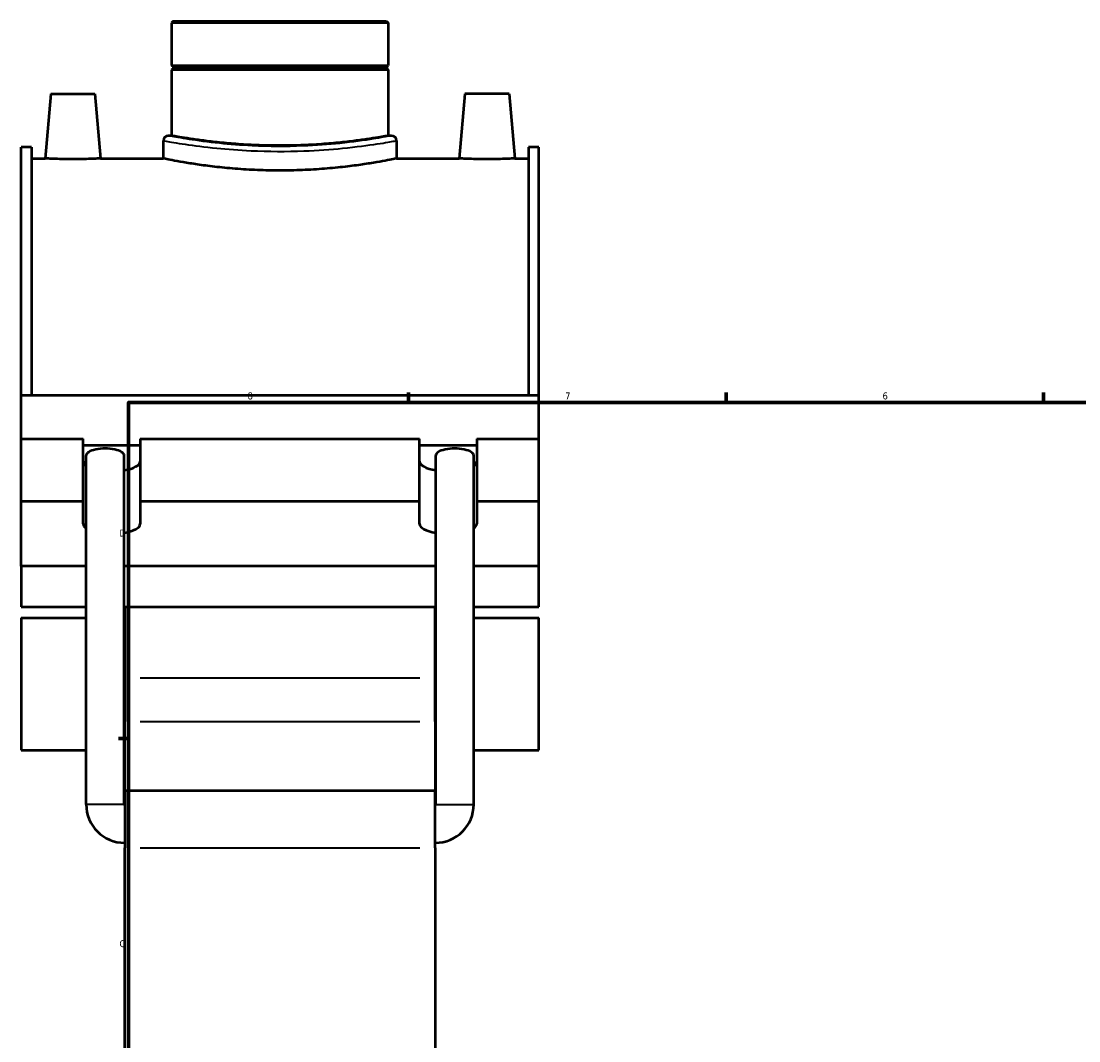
# Model space of a CAD drawing. Header units: inches. Extents: x -0.9 to 60.1, y -1.4 to 49.4.
# Tile 2 of 7: x -0.9 to 13.2, y 12.4 to 26.1. Entities that reach past the tile are written whole.
import ezdxf

# ---------------------------------------------------------------- set-up
doc = ezdxf.new("R2010")
doc.units = ezdxf.units.IN
doc.header["$MEASUREMENT"] = 0
for name, color, linetype, lineweight in [('Border (ANSI)', 7, 'Continuous', 70), ('Visible (ANSI)', 7, 'Continuous', 50), ('Visible Narrow (ANSI)', 7, 'Continuous', 35)]:
    doc.layers.add(name, color=color, linetype=linetype, lineweight=lineweight)
doc.styles.add('Note Text (ANSI)', font='tahoma.ttf')

# ---------------------------------------------------------------- blocks, each defined once
blk = doc.blocks.new('Borders Default Border')
at = {"layer": 'Border (ANSI)'}
for p, q in [((4.25, 21), (4.25, 21.134)), ((8.5, 21), (8.5, 21.134)), ((12.75, 21), (12.75, 21.134)), ((21.25, 21), (21.25, 21.134)), ((25.5, 21), (25.5, 21.134)), ((29.75, 21), (29.75, 21.134)), ((0.5, 16.5), (0.366, 16.5)), ((33.5, 16.5), (33.634, 16.5)), ((0.5, 5.5), (0.366, 5.5)), ((33.5, 5.5), (33.634, 5.5)), ((4.25, 1), (4.25, 0.866)), ((8.5, 1), (8.5, 0.866)), ((12.75, 1), (12.75, 0.866)), ((21.25, 1), (21.25, 0.866)), ((25.5, 1), (25.5, 0.866)), ((29.75, 1), (29.75, 0.866))]:
    blk.add_line(p, q, dxfattribs=at)
at = {"layer": 'Border (ANSI)', "flags": 128}
for points in [[(17, 21.4), (17, 21), (16.885, 21.2), (17.115, 21.2), (17, 21)], [(0.5, 1), (0.5, 21), (33.5, 21), (33.5, 1), (0.5, 1)], [(0.1, 11), (0.5, 11), (0.3, 11.115), (0.3, 10.885), (0.5, 11)], [(33.9, 11), (33.5, 11), (33.7, 11.115), (33.7, 10.885), (33.5, 11)], [(17, 0.6), (17, 1), (16.885, 0.8), (17.115, 0.8), (17, 1)]]:
    blk.add_lwpolyline(points, dxfattribs=at)
at = {"layer": 'Border (ANSI)', "color": 5, "true_color": 0x0000ff, "char_height": 0.0945, "attachment_point": 7, "style": 'Note Text (ANSI)'}
for s, insert in [('8', (2.094, 21.038)), ('7', (6.346, 21.04)), ('6', (10.595, 21.038)), ('5', (14.847, 21.038)), ('4', (19.092, 21.04)), ('3', (23.346, 21.038)), ('2', (27.596, 21.04)), ('1', (31.854, 21.04)), ('D', (0.378, 19.203)), ('D', (33.553, 19.203)), ('C', (0.378, 13.701)), ('C', (33.552, 13.701)), ('B', (0.384, 8.203)), ('B', (33.558, 8.203)), ('A', (0.373, 2.703)), ('A', (33.547, 2.703)), ('8', (2.094, 0.863)), ('7', (6.346, 0.866)), ('6', (10.595, 0.864)), ('5', (14.847, 0.864)), ('4', (19.092, 0.866)), ('3', (23.346, 0.864)), ('2', (27.596, 0.866)), ('1', (31.854, 0.866))]:
    blk.add_mtext(s, dxfattribs=dict(at, insert=insert))

msp = doc.modelspace()

# ---------------------------------------------------------------- linework, layer by layer
at = {"layer": 'Visible (ANSI)'}
for p, q in [((1.0993, 26.1075), (1.077, 26.0852)), ((3.9767, 26.0852), (1.077, 26.0852)), ((1.077, 26.0852), (1.077, 25.5138)), ((1.0993, 26.1075), (3.9544, 26.1075)), ((3.9544, 26.1075), (3.9767, 26.0852)), ((3.9767, 26.0852), (3.9767, 25.5138)), ((1.077, 25.5138), (3.9767, 25.5138)), ((1.0967, 25.4941), (1.077, 25.5138)), ((1.0967, 25.4941), (3.957, 25.4941)), ((1.0967, 25.4941), (1.0967, 25.4745)), ((3.957, 25.4941), (3.9767, 25.5138)), ((3.957, 25.4941), (3.957, 25.4745)), ((1.0967, 25.4745), (1.077, 25.4548)), ((3.9767, 25.4548), (1.077, 25.4548)), ((1.077, 25.4548), (1.077, 24.573)), ((3.957, 25.4745), (1.0967, 25.4745)), ((3.957, 25.4745), (3.9767, 25.4548)), ((3.9767, 25.4548), (3.9767, 24.573)), ((-0.5404, 25.1336), (-0.6162, 24.2675)), ((-0.5404, 25.1336), (0.0501, 25.1336)), ((0.0501, 25.1336), (0.1259, 24.2675)), ((5.0036, 25.1336), (4.9278, 24.2675)), ((5.5941, 25.1336), (5.0036, 25.1336)), ((5.5941, 25.1336), (5.6699, 24.2675)), ((0.9654, 24.5061), (0.9654, 24.2675)), ((1.077, 24.573), (1.0324, 24.573)), ((4.0213, 24.573), (3.9767, 24.573)), ((4.0882, 24.5061), (4.0882, 24.2675)), ((-0.9382, 21.0968), (-0.9382, 24.4203)), ((-0.7996, 24.4203), (-0.9382, 24.4203)), ((-0.7996, 24.4203), (-0.7996, 21.0968)), ((5.8532, 24.4203), (5.8532, 21.0968)), ((5.9918, 24.4203), (5.8532, 24.4203)), ((5.9918, 21.0968), (5.9918, 24.4203)), ((-0.7996, 24.2675), (-0.6162, 24.2675)), ((0.1259, 24.2675), (0.9654, 24.2675)), ((4.0882, 24.2675), (4.9278, 24.2675)), ((5.6699, 24.2675), (5.8532, 24.2675)), ((-0.9382, 21.0968), (5.9918, 21.0968)), ((-0.9382, 20.5139), (-0.9382, 21.0968)), ((5.9918, 20.5139), (5.9918, 21.0968)), ((-0.9382, 20.5139), (-0.1074, 20.5139)), ((-0.9382, 19.6764), (-0.9382, 20.5139)), ((-0.1074, 19.6764), (-0.1074, 20.5139)), ((-0.1074, 20.4268), (0.6566, 20.4268)), ((0.6566, 20.5139), (0.6566, 19.6764)), ((0.6566, 20.5139), (4.3971, 20.5139)), ((4.3971, 19.6764), (4.3971, 20.5139)), ((4.3971, 20.4268), (5.1611, 20.4268)), ((5.1611, 20.5139), (5.1611, 19.6764)), ((5.1611, 20.5139), (5.9918, 20.5139)), ((5.9918, 19.6764), (5.9918, 20.5139)), ((-0.0678, 15.6159), (-0.0678, 20.2892)), ((0.4415, 15.6159), (0.4415, 20.2892)), ((4.6122, 15.6159), (4.6122, 20.2892)), ((5.1215, 15.6159), (5.1215, 20.2892)), ((-0.9382, 19.6764), (-0.1074, 19.6764)), ((-0.9382, 18.8054), (-0.9382, 19.6764)), ((-0.1074, 19.3716), (-0.1074, 19.6764)), ((0.6566, 19.6764), (0.6566, 19.3716)), ((0.6566, 19.6764), (4.3971, 19.6764)), ((4.3971, 19.3716), (4.3971, 19.6764)), ((5.1611, 19.6764), (5.1611, 19.3716)), ((5.1611, 19.6764), (5.9918, 19.6764)), ((5.9918, 18.8054), (5.9918, 19.6764)), ((-0.0678, 18.8054), (-0.9382, 18.8054)), ((-0.9382, 18.8054), (-0.9382, 18.2615)), ((4.6122, 18.8054), (0.4415, 18.8054)), ((5.9918, 18.8054), (5.1215, 18.8054)), ((5.9918, 18.2615), (5.9918, 18.8054)), ((-0.9382, 18.2615), (-0.0678, 18.2615)), ((0.4415, 18.2615), (4.6122, 18.2615)), ((0.4478, 18.2615), (0.4478, 17.3067)), ((4.6058, 17.3067), (4.6058, 18.2615)), ((5.1215, 18.2615), (5.9918, 18.2615)), ((-0.9382, 18.1164), (-0.9382, 16.3437)), ((-0.9382, 18.1164), (-0.0678, 18.1164)), ((0.4415, 18.1164), (0.4478, 18.1164)), ((4.6058, 18.1164), (4.6122, 18.1164)), ((5.1215, 18.1164), (5.9918, 18.1164)), ((5.9918, 16.3437), (5.9918, 18.1164)), ((0.4478, 17.3067), (0.4478, 16.7261)), ((4.6058, 16.7261), (4.6058, 17.3067)), ((0.4478, 15.8005), (0.4478, 16.7261)), ((4.6058, 16.7261), (4.6058, 15.8005)), ((-0.9382, 16.3437), (-0.0678, 16.3437)), ((0.4415, 16.3437), (0.4478, 16.3437)), ((4.6058, 16.3437), (4.6122, 16.3437)), ((5.1215, 16.3437), (5.9918, 16.3437)), ((0.4478, 15.8005), (0.4478, 15.0356)), ((0.4478, 15.8005), (4.6058, 15.8005)), ((4.6058, 15.0356), (4.6058, 15.8005)), ((0.4478, 11.93), (0.4478, 15.0356)), ((4.6058, 15.0356), (4.6058, 11.93))]:
    msp.add_line(p, q, dxfattribs=at)
for centre, radius, start, end in [((1.0324, 24.5061), 0.0669, 90, 180), ((4.0213, 24.5061), 0.0669, 0, 90), ((0.4478, 15.6159), 0.5157, 180, 270), ((0.4478, 15.6159), 0.00637, 180, 270), ((4.6058, 15.6159), 0.5157, 270, 0), ((4.6058, 15.6159), 0.00637, 270, 0)]:
    msp.add_arc(centre, radius, start, end, dxfattribs=at)
for centre, major_axis, ratio, start_param, end_param in [((0.1868, 20.2892), (0.2546, 0), 0.3639702, 0, 3.1415927), ((4.8668, 20.2892), (0.2546, 0), 0.3639702, 0, 3.1415927), ((0.2746, 20.2091), (-0.382, 0), 0.3420201, 0, 0.4591522), ((0.2746, 20.2091), (0.382, 0), 0.3420201, 5.1645437, 6.2831853), ((4.7791, 20.2091), (-0.382, 0), 0.3420201, 0, 1.1186416), ((4.7791, 20.2091), (0.382, 0), 0.3420201, 5.8240331, 6.2831853), ((0.2746, 19.3716), (-0.382, 0), 0.3420201, 0, 0.4591522), ((0.2746, 19.3716), (0.382, 0), 0.3420201, 5.1645437, 6.2831853), ((4.7791, 19.3716), (-0.382, 0), 0.3420201, 0, 1.1186416), ((4.7791, 19.3716), (0.382, 0), 0.3420201, 5.8240331, 6.2831853)]:
    msp.add_ellipse(centre, major_axis=major_axis, ratio=ratio, start_param=start_param, end_param=end_param, dxfattribs=at)
for points, knots in [([(2.5268, 24.4396), (2.4356, 24.4396), (2.3413, 24.4413), (2.1538, 24.448), (2.0607, 24.453), (1.8822, 24.4657), (1.7966, 24.4733), (1.6385, 24.4896), (1.5659, 24.4983), (1.4374, 24.515), (1.3771, 24.5236), (1.2707, 24.5398), (1.2246, 24.5474), (1.1505, 24.5599), (1.1225, 24.5648), (1.0857, 24.5714), (1.077, 24.573), (1.077, 24.573)], [0, 0, 0, 0, 0.6952918, 0.6952918, 1.3905835, 1.3905835, 2.0858753, 2.0858753, 2.7811671, 2.7811671, 3.476432, 3.476432, 4.1716969, 4.1716969, 4.8669619, 4.8669619, 5.5622268, 5.5622268, 5.5622268, 5.5622268]), ([(3.9767, 24.573), (3.9767, 24.573), (3.9679, 24.5714), (3.9311, 24.5648), (3.9031, 24.5599), (3.8291, 24.5474), (3.783, 24.5398), (3.6766, 24.5236), (3.6163, 24.515), (3.4878, 24.4983), (3.4152, 24.4896), (3.2571, 24.4733), (3.1715, 24.4657), (2.993, 24.453), (2.8998, 24.448), (2.7124, 24.4413), (2.6181, 24.4396), (2.5268, 24.4396)], [16.6866804, 16.6866804, 16.6866804, 16.6866804, 17.3819454, 17.3819454, 18.0772103, 18.0772103, 18.7724752, 18.7724752, 19.4677402, 19.4677402, 20.1630319, 20.1630319, 20.8583237, 20.8583237, 21.5536155, 21.5536155, 22.2489072, 22.2489072, 22.2489072, 22.2489072]), ([(0.1259, 24.2675), (0.1259, 24.2675), (0.1166, 24.267), (0.0788, 24.2653), (0.0503, 24.2641), (-0.0156, 24.2618), (-0.0573, 24.2606), (-0.1488, 24.2589), (-0.1985, 24.2584), (-0.2918, 24.2584), (-0.3416, 24.2589), (-0.4331, 24.2606), (-0.4748, 24.2618), (-0.5406, 24.2641), (-0.5691, 24.2653), (-0.6069, 24.267), (-0.6162, 24.2675), (-0.6162, 24.2675)], [1.4218287, 1.4218287, 1.4218287, 1.4218287, 1.7771994, 1.7771994, 2.13257, 2.13257, 2.4881137, 2.4881137, 2.8436574, 2.8436574, 3.1992011, 3.1992011, 3.5547449, 3.5547449, 3.9101155, 3.9101155, 4.2654861, 4.2654861, 4.2654861, 4.2654861]), ([(4.0882, 24.2675), (4.0882, 24.2675), (4.0788, 24.2655), (4.0391, 24.2576), (4.0089, 24.2516), (3.9292, 24.2365), (3.8795, 24.2274), (3.765, 24.2078), (3.7001, 24.1974), (3.5617, 24.1772), (3.4836, 24.1667), (3.3133, 24.147), (3.2212, 24.1378), (3.029, 24.1224), (2.9287, 24.1163), (2.7268, 24.1082), (2.6252, 24.1062), (2.4285, 24.1062), (2.3269, 24.1082), (2.125, 24.1163), (2.0247, 24.1224), (1.8324, 24.1378), (1.7403, 24.147), (1.5701, 24.1667), (1.4919, 24.1772), (1.3536, 24.1974), (1.2887, 24.2078), (1.1741, 24.2274), (1.1245, 24.2365), (1.0447, 24.2516), (1.0145, 24.2576), (0.9749, 24.2655), (0.9654, 24.2675), (0.9654, 24.2675)], [5.9938436, 5.9938436, 5.9938436, 5.9938436, 6.7430512, 6.7430512, 7.4922587, 7.4922587, 8.2414662, 8.2414662, 8.9906737, 8.9906737, 9.7399271, 9.7399271, 10.4891805, 10.4891805, 11.2384339, 11.2384339, 11.9876873, 11.9876873, 12.7369407, 12.7369407, 13.4861941, 13.4861941, 14.2354475, 14.2354475, 14.9847009, 14.9847009, 15.7339084, 15.7339084, 16.4831159, 16.4831159, 17.2323234, 17.2323234, 17.9815309, 17.9815309, 17.9815309, 17.9815309]), ([(5.6699, 24.2675), (5.6699, 24.2675), (5.6606, 24.267), (5.6228, 24.2653), (5.5943, 24.2641), (5.5284, 24.2618), (5.4867, 24.2606), (5.3952, 24.2589), (5.3455, 24.2584), (5.2988, 24.2584), (5.2522, 24.2584), (5.2024, 24.2589), (5.1109, 24.2606), (5.0692, 24.2618), (5.0034, 24.2641), (4.9749, 24.2653), (4.9371, 24.267), (4.9278, 24.2675), (4.9278, 24.2675)], [4.2654861, 4.2654861, 4.2654861, 4.2654861, 4.6208568, 4.6208568, 4.9762274, 4.9762274, 5.3317711, 5.3317711, 5.6873149, 5.6873149, 5.6873149, 6.0428586, 6.0428586, 6.3984023, 6.3984023, 6.7537729, 6.7537729, 7.1091436, 7.1091436, 7.1091436, 7.1091436])]:
    msp.add_open_spline(points, degree=3, knots=knots, dxfattribs=at)
at = {"layer": 'Visible Narrow (ANSI)'}
for p, q in [((4.3979, 17.3067), (0.6557, 17.3067)), ((0.6557, 16.7261), (4.3979, 16.7261)), ((0.4383, 15.6159), (-0.0647, 15.6159)), ((4.6153, 15.6159), (5.1184, 15.6159)), ((0.6557, 15.0356), (4.3979, 15.0356))]:
    msp.add_line(p, q, dxfattribs=at)
for points, knots in [([(0.9656, 24.506), (0.9656, 24.506), (0.9789, 24.5037), (1.0519, 24.4907), (1.139, 24.4755), (1.374, 24.4406), (1.5184, 24.4215), (1.8232, 24.3912), (1.9781, 24.3793), (2.3705, 24.3614), (2.6151, 24.3603), (3.0312, 24.3761), (3.2069, 24.389), (3.5491, 24.4227), (3.7085, 24.4445), (3.9411, 24.4799), (4.0198, 24.4939), (4.0784, 24.5043), (4.0881, 24.5061), (4.0881, 24.5061)], [-29.9621875, -29.9621875, -29.9621875, -29.9621875, -29.09959, -29.09959, -27.5830165, -27.5830165, -26.1461618, -26.1461618, -24.9232684, -24.9232684, -23.1807546, -23.1807546, -21.8115985, -21.8115985, -20.2045836, -20.2045836, -18.7151108, -18.7151108, -17.9773166, -17.9773166, -17.9773166, -17.9773166]), ([(4.0212, 24.573), (4.0212, 24.573), (4.0119, 24.5712), (3.9558, 24.5607), (3.8805, 24.5466), (3.6578, 24.5109), (3.5053, 24.4889), (3.1778, 24.4549), (3.0095, 24.442), (2.6113, 24.426), (2.3772, 24.4271), (2.0016, 24.4452), (1.8534, 24.4571), (1.5616, 24.4877), (1.4234, 24.507), (1.1985, 24.5421), (1.1151, 24.5575), (1.0452, 24.5706), (1.0325, 24.5729), (1.0325, 24.573)], [17.9773166, 17.9773166, 17.9773166, 17.9773166, 18.7151108, 18.7151108, 20.2045836, 20.2045836, 21.8115985, 21.8115985, 23.1807546, 23.1807546, 24.9232684, 24.9232684, 26.1461618, 26.1461618, 27.5830165, 27.5830165, 29.09959, 29.09959, 29.9621875, 29.9621875, 29.9621875, 29.9621875])]:
    msp.add_open_spline(points, degree=3, knots=knots, dxfattribs=at)

# ---------------------------------------------------------------- block references
msp.add_blockref('Borders Default Border', (0, 0))

doc.saveas('drawing.dxf')
